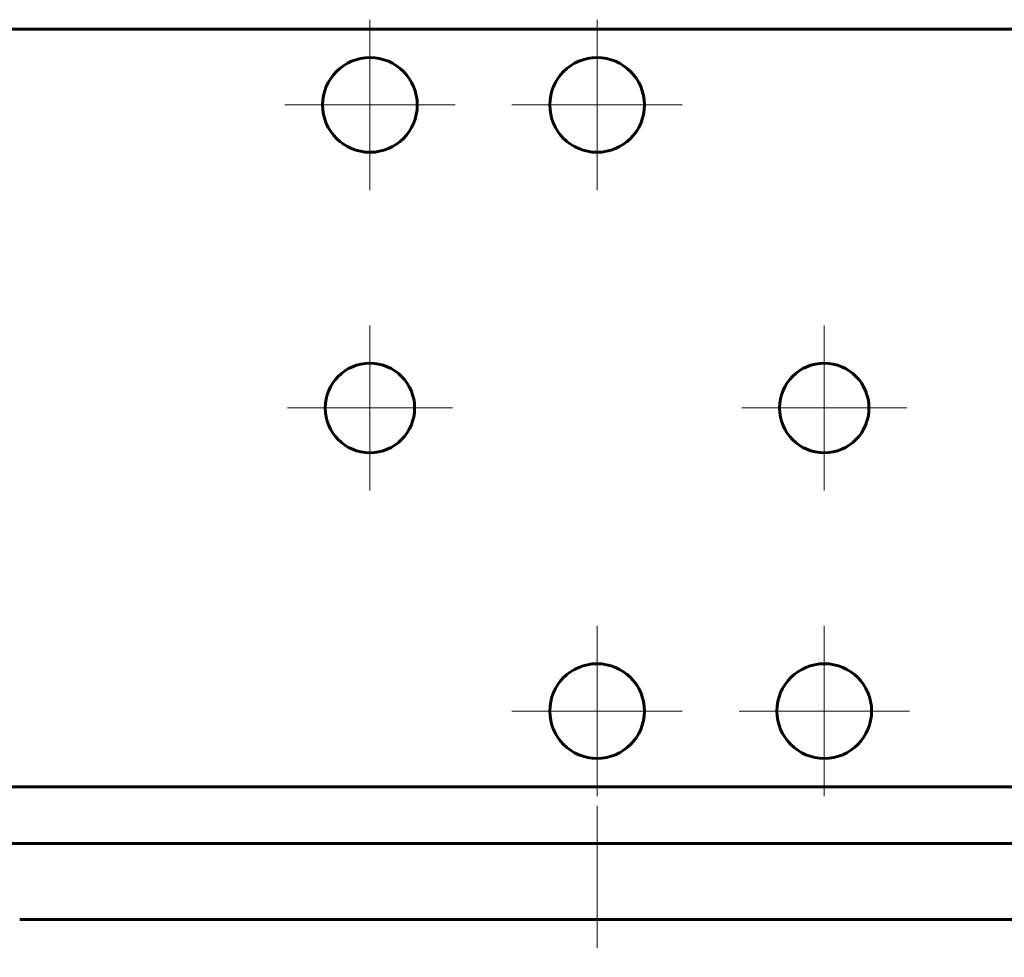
# Model space of a CAD drawing. Header units: millimetres. Extents: x -76 to 189, y -48 to 47.
# Tile 2 of 14: x -30 to 22, y -48 to 1. Entities that reach past the tile are written whole.
import ezdxf

# ---------------------------------------------------------------- set-up
doc = ezdxf.new("R2010")
doc.units = ezdxf.units.MM
doc.linetypes.add('K5LT_AXLED', pattern=[12, 7.5, -1.5, 1.5, -1.5])
doc.linetypes.add('K5LT_BASIC', pattern=[0])
doc.layers.add('Системный слой (1)', color=7, linetype='Continuous', true_color=0x6c6c6c)

# ---------------------------------------------------------------- blocks, each defined once
blk = doc.blocks.new('U22')
at = {"layer": 'Системный слой (1)', "color": 150, "linetype": 'K5LT_BASIC', "lineweight": 60, "true_color": 0x0080ff}
for p, q in [((0, -46), (-30.5, -46)), ((30.5, -46), (0, -46))]:
    blk.add_line(p, q, dxfattribs=at)
blk = doc.blocks.new('U25')
at = {"layer": 'Системный слой (1)', "color": 30, "linetype": 'K5LT_AXLED', "lineweight": 18, "true_color": 0xff8000}
for q in [(-12, -14.638), (-16.362, -19), (-7.638, -19), (-12, -23.362)]:
    blk.add_line((-12, -19), q, dxfattribs=at)
blk = doc.blocks.new('U26')
at = {"layer": 'Системный слой (1)', "color": 30, "linetype": 'K5LT_AXLED', "lineweight": 18, "true_color": 0xff8000}
for q in [(-12, 1.5), (-16.5, -3), (-7.5, -3), (-12, -7.5)]:
    blk.add_line((-12, -3), q, dxfattribs=at)
blk = doc.blocks.new('U28')
at = {"layer": 'Системный слой (1)', "color": 30, "linetype": 'K5LT_AXLED', "lineweight": 18, "true_color": 0xff8000}
for q in [(0, -30.5), (-4.5, -35), (4.5, -35), (0, -39.5)]:
    blk.add_line((0, -35), q, dxfattribs=at)
blk = doc.blocks.new('U29')
at = {"layer": 'Системный слой (1)', "color": 30, "linetype": 'K5LT_AXLED', "lineweight": 18, "true_color": 0xff8000}
for q in [(0, 1.5), (-4.5, -3), (4.5, -3), (0, -7.5)]:
    blk.add_line((0, -3), q, dxfattribs=at)
blk = doc.blocks.new('U31')
at = {"layer": 'Системный слой (1)', "color": 30, "linetype": 'K5LT_AXLED', "lineweight": 18, "true_color": 0xff8000}
for q in [(12, -30.5), (7.5, -35), (16.5, -35), (12, -39.5)]:
    blk.add_line((12, -35), q, dxfattribs=at)
blk = doc.blocks.new('U32')
at = {"layer": 'Системный слой (1)', "color": 30, "linetype": 'K5LT_AXLED', "lineweight": 18, "true_color": 0xff8000}
for q in [(12, -14.638), (7.638, -19), (16.362, -19), (12, -23.362)]:
    blk.add_line((12, -19), q, dxfattribs=at)

msp = doc.modelspace()

# ---------------------------------------------------------------- linework, layer by layer
at = {"layer": 'Системный слой (1)', "color": 150, "linetype": 'K5LT_BASIC', "lineweight": 60, "true_color": 0x0080ff}
for p, q in [((58.4, 1), (-58.4, 1)), ((58.4, -39), (-58.4, -39)), ((-58.4, -42), (58.4, -42))]:
    msp.add_line(p, q, dxfattribs=at)
at = {"layer": 'Системный слой (1)', "color": 30, "linetype": 'K5LT_AXLED', "lineweight": 18, "true_color": 0xff8000}
msp.add_line((0, -40), (0, -48), dxfattribs=at)
at = {"layer": 'Системный слой (1)', "color": 150, "linetype": 'K5LT_BASIC', "lineweight": 60, "true_color": 0x0080ff}
for centre, radius in [((-12, -3), 2.5), ((0, -3), 2.5), ((-12, -19), 2.362), ((12, -19), 2.362), ((0, -35), 2.5), ((12, -35), 2.5)]:
    msp.add_circle(centre, radius, dxfattribs=at)

# ---------------------------------------------------------------- block references
at = {"layer": 'Системный слой (1)'}
for name in ['U26', 'U29', 'U25', 'U32', 'U28', 'U31', 'U22']:
    msp.add_blockref(name, (0, 0), dxfattribs=at)

doc.saveas('drawing.dxf')
